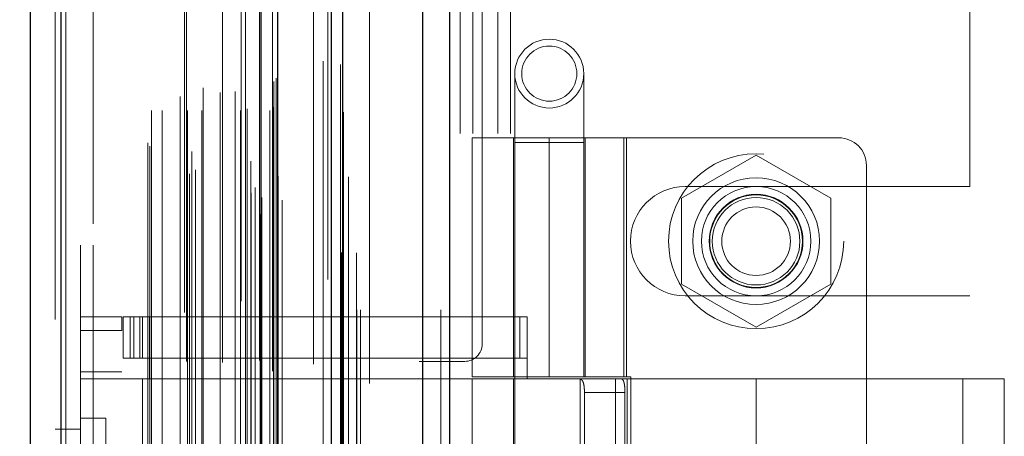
# Model space of a CAD drawing. Header units: inches. Extents: x 0.2 to 10.8, y 0.2 to 8.2.
# Tile 108 of 127: x 5.86 to 6.0942, y 4.2689 to 4.3682. Entities that reach past the tile are written whole.
import ezdxf

# ---------------------------------------------------------------- set-up
doc = ezdxf.new("R2010")
doc.units = ezdxf.units.IN
doc.header["$MEASUREMENT"] = 0
doc.linetypes.add('HIDDEN', pattern=[0.075, 0.05, -0.025])
doc.layers.add('DIMENSIONS', color=140, linetype='Continuous')
doc.styles.add('SLDTEXTSTYLE0', font='TXT', dxfattribs={"width": 0.7})
doc.dimstyles.new('SLDDIMSTYLE0', dxfattribs={"dimtxt": 0.084961, "dimasz": 0.13, "dimexe": 0, "dimexo": 0.0625, "dimgap": 0.02124, "dimtad": 0, "dimtih": 1, "dimtoh": 1, "dimlfac": 12, "dimrnd": 1e-09, "dimzin": 12, "dimdsep": 46, "dimtxsty": 'SLDTEXTSTYLE0', "dimsah": 1, "dimcen": 0.09, "dimadec": 0, "dimazin": 3, "dimtfac": 1, "dimtofl": 0, "dimtmove": 0, "dimatfit": 3, "dimfxl": 0, "dimfrac": 2, "dimtolj": 1, "dimtzin": 12, "dimarcsym": 0})

# ---------------------------------------------------------------- blocks, each defined once
blk = doc.blocks.new('_D_17')
at = {"layer": 'DIMENSIONS'}
for p, q in [((5.91476, 5.23714), (5.46243, 5.23714)), ((5.58743, 5.23714), (5.58743, 4.13229)), ((5.42586, 3.97824), (5.39733, 3.97824)), ((5.39733, 3.97824), (5.39733, 3.84321)), ((5.749, 3.97824), (5.77753, 3.97824)), ((5.77753, 3.97824), (5.77753, 3.84321)), ((5.39733, 3.84321), (5.42586, 3.84321)), ((5.77753, 3.84321), (5.749, 3.84321)), ((5.58743, 3.1968), (5.58743, 3.82419)), ((5.91476, 3.1968), (5.46243, 3.1968))]:
    blk.add_line(p, q, dxfattribs=at)
for points in [[(5.58743, 5.23714), (5.56743, 5.10714), (5.60743, 5.10714)], [(5.58743, 3.1968), (5.60743, 3.3268), (5.56743, 3.3268)]]:
    blk.add_solid(points, dxfattribs=at)
at = {"layer": 'DIMENSIONS', "char_height": 0.083333, "attachment_point": 1, "style": 'SLDTEXTSTYLE0'}
for s, insert in [('24.48', (5.42586, 4.10469)), ('621.9', (5.42586, 3.95063))]:
    blk.add_mtext(s, dxfattribs=dict(at, insert=insert))
blk = doc.blocks.new('_D_18')
at = {"layer": 'DIMENSIONS'}
for p, q in [((5.88417, 5.35239), (5.12657, 5.35239)), ((5.25157, 5.35239), (5.25157, 4.66689)), ((5.09, 4.53676), (5.06147, 4.53676)), ((5.06147, 4.53676), (5.06147, 4.40173)), ((5.41314, 4.53676), (5.44167, 4.53676)), ((5.44167, 4.53676), (5.44167, 4.40173)), ((5.06147, 4.40173), (5.09, 4.40173)), ((5.44167, 4.40173), (5.41314, 4.40173)), ((5.25157, 3.08147), (5.25157, 4.24768)), ((5.88417, 3.08147), (5.12657, 3.08147))]:
    blk.add_line(p, q, dxfattribs=at)
for points in [[(5.25157, 5.35239), (5.23157, 5.22239), (5.27157, 5.22239)], [(5.25157, 3.08147), (5.27157, 3.21147), (5.23157, 3.21147)]]:
    blk.add_solid(points, dxfattribs=at)
at = {"layer": 'DIMENSIONS', "char_height": 0.083333, "attachment_point": 1, "style": 'SLDTEXTSTYLE0'}
for s, insert in [('27.25', (5.09, 4.6632)), ('692.2', (5.09, 4.50915)), ('OPENING', (4.98953, 4.3551))]:
    blk.add_mtext(s, dxfattribs=dict(at, insert=insert))

msp = doc.modelspace()

# ---------------------------------------------------------------- linework, layer by layer
at = {"color": 7, "linetype": 'Continuous', "lineweight": 25}
for p, q in [((5.9622509, 5.4448824), (5.9622509, 2.999053)), ((5.9558869, 2.999053), (5.9558869, 5.4437021)), ((5.9341749, 2.999053), (5.9341749, 5.4344696)), ((5.9368109, 2.999053), (5.9368109, 5.4347285)), ((5.9213719, 3.0251574), (5.9213719, 5.4087655)), ((5.8698509, 3.0342419), (5.8698509, 5.3996809)), ((5.8624138, 5.3967358), (5.8624138, 3.0371871))]:
    msp.add_line(p, q, dxfattribs=at)
at = {"color": 7, "linetype": 'HIDDEN', "lineweight": 18}
for p, q in [((5.9622509, 5.4448824), (5.9622509, 2.999053)), ((5.9622509, 2.999053), (5.9622509, 5.4448824)), ((5.9622509, 2.999053), (5.9622509, 5.4448824)), ((5.9558869, 2.999053), (5.9558869, 5.4437021)), ((5.9601296, 2.999053), (5.9601296, 5.4437021)), ((5.9601296, 2.999053), (5.9601296, 5.4437021)), ((5.9368109, 2.999053), (5.9368109, 5.4347285)), ((5.9401749, 2.999053), (5.9401749, 5.4344696)), ((5.9410536, 2.999053), (5.9410536, 5.4347285)), ((5.9410536, 2.999053), (5.9410536, 5.4347285)), ((5.9365567, 3.012687), (5.9365567, 5.4212358)), ((5.9171463, 3.0218233), (5.9171463, 5.4120995)), ((5.9171463, 3.0218233), (5.9171463, 5.4120995)), ((5.917062, 5.4080055), (5.917062, 3.0259173)), ((5.9175716, 3.0258275), (5.9175716, 5.4080954)), ((5.9224138, 3.0251574), (5.9224138, 5.4087655)), ((5.9150086, 3.026892), (5.9150086, 5.4070309)), ((5.9160009, 3.0281469), (5.9160009, 5.4057768)), ((5.9333015, 5.4062805), (5.9333015, 3.0276542)), ((5.900334, 3.0314557), (5.900334, 5.4024672)), ((5.9214474, 3.0306417), (5.9214474, 5.4032811)), ((5.9214742, 3.0308514), (5.9214742, 5.4030714)), ((5.9017656, 3.0323798), (5.9017656, 5.401539)), ((5.9126108, 5.4011225), (5.9126108, 3.0328046)), ((5.9209958, 3.0316054), (5.9209958, 5.4023175)), ((5.9209958, 3.0316054), (5.9209958, 5.4023175)), ((5.8698509, 5.3996809), (5.8698509, 3.0342419)), ((5.8708928, 3.0342419), (5.8708928, 5.3996809)), ((5.8708928, 5.3996809), (5.8708928, 3.0342419)), ((5.8991536, 5.3984339), (5.8991536, 3.0354845)), ((5.9149776, 3.0344391), (5.9149776, 5.3994837)), ((5.8684138, 5.3967358), (5.8684138, 3.0371871)), ((5.8909014, 3.0380605), (5.8909014, 5.3958624)), ((5.9009184, 3.0367581), (5.9009184, 5.3971648)), ((5.8904687, 3.0387912), (5.8904687, 5.3951316)), ((5.9298649, 5.3949799), (5.9298649, 3.0389185)), ((5.891302, 3.0465084), (5.891302, 5.3874144)), ((5.891302, 3.0465084), (5.891302, 5.3874144)), ((5.8938346, 3.0465084), (5.8938346, 5.3874144)), ((5.8996573, 5.3867503), (5.8996573, 3.047173)), ((5.8998694, 3.0465084), (5.8998694, 5.3874144)), ((5.9033145, 3.0465084), (5.9033145, 5.3874144)), ((5.9081865, 5.3865131), (5.9081865, 3.0474082)), ((5.9124851, 3.0465084), (5.9124851, 5.3874144)), ((5.9136582, 5.3874144), (5.9136582, 3.0465084)), ((5.9136582, 3.0465084), (5.9136582, 5.3874144)), ((5.9140749, 3.0469251), (5.9140749, 5.3869977)), ((5.9169916, 5.3869977), (5.9169916, 3.0469251)), ((5.9174082, 3.0465084), (5.9174082, 5.3874144)), ((5.9174082, 5.3874144), (5.9174082, 3.0465084)), ((5.9194819, 3.0465084), (5.9194819, 5.3874144)), ((5.9194819, 3.0465084), (5.9194819, 5.3874144)), ((5.9203249, 3.0473418), (5.9203249, 5.3865811)), ((5.9203249, 3.0473418), (5.9203249, 5.3865811)), ((5.8981428, 3.0498744), (5.8981428, 5.3840484)), ((5.9200804, 5.3844198), (5.9200804, 3.0495031)), ((5.9035832, 3.0519125), (5.9035832, 5.3820177)), ((5.9076391, 3.0508036), (5.9076391, 5.3831192)), ((5.9076391, 3.0508036), (5.9076391, 5.3831192)), ((5.9111942, 3.0510497), (5.9111942, 5.3828617)), ((5.9203953, 3.0534216), (5.9203953, 5.3805012)), ((5.9203953, 3.0534216), (5.9203953, 5.3805012)), ((5.9209425, 3.0541947), (5.9209425, 5.3797282)), ((5.9209425, 3.0541947), (5.9209425, 5.3797282)), ((5.9321344, 3.0582851), (5.9321344, 5.3756377)), ((5.9362682, 3.0575064), (5.9362682, 5.3763818)), ((5.9431749, 3.0814696), (5.9431749, 5.3523863)), ((5.9431749, 3.0814696), (5.9431749, 5.3523863)), ((5.9431749, 3.0814696), (5.9431749, 5.3523863)), ((5.9431749, 3.0814696), (5.9431749, 5.3523863)), ((5.8744138, 5.3144198), (5.8744138, 3.1195031)), ((5.8774138, 3.1195031), (5.8774138, 5.3144198)), ((5.8774138, 3.1195031), (5.8774138, 5.3144198)), ((5.8774138, 5.3144198), (5.8774138, 3.1195031)), ((5.8774138, 5.3144198), (5.8774138, 3.1195031)), ((5.9700082, 4.290928), (5.9700082, 4.8872613)), ((5.9647582, 3.941053), (5.9647582, 4.4928863)), ((5.9647582, 3.941053), (5.9647582, 4.4928863)), ((5.9677582, 3.941053), (5.9677582, 4.4928863)), ((5.9737582, 3.941053), (5.9737582, 4.4928863)), ((5.9767582, 3.941053), (5.9767582, 4.4928863)), ((5.9767582, 3.941053), (5.9767582, 4.4928863)), ((6.0860082, 4.3284071), (6.0860082, 4.4106467)), ((5.9777602, 4.3553115), (5.9777602, 4.3389073)), ((5.9941644, 4.3389073), (5.9941644, 4.3553115)), ((5.9675896, 4.3400097), (6.004335, 4.3400097)), ((5.9675896, 4.3400097), (5.9675896, 4.2830871)), ((5.9774321, 4.3400097), (5.9774321, 4.2830871)), ((5.9941644, 4.3389073), (5.9777602, 4.3389073)), ((5.9777602, 4.3389073), (5.9777602, 4.0928443)), ((5.9859623, 4.3400097), (5.9859623, 4.2830871)), ((5.9859623, 4.2830871), (5.9859623, 4.3400097)), ((5.9941644, 4.0928443), (5.9941644, 4.3389073)), ((5.9942018, 4.3400097), (5.9942018, 4.2830871)), ((5.9944925, 4.2830871), (5.9944925, 4.3400097)), ((6.003709, 4.2830871), (6.003709, 4.3400097)), ((6.0548599, 4.3400097), (6.004335, 4.3400097)), ((6.004335, 4.2830871), (6.004335, 4.3400097)), ((6.0351749, 4.3358822), (6.0174249, 4.3256343)), ((6.0529249, 4.3256343), (6.0351749, 4.3358822)), ((6.0614216, 4.333448), (6.0614216, 4.1005083)), ((6.0182999, 4.3284071), (6.0860082, 4.3284071)), ((6.0174249, 4.3256343), (6.0174249, 4.3051383)), ((6.0529249, 4.3051383), (6.0529249, 4.3256343)), ((6.0174249, 4.3051383), (6.0351749, 4.2948904)), ((6.0351749, 4.2948904), (6.0529249, 4.3051383)), ((6.0182999, 4.3023655), (6.0860082, 4.3023655)), ((6.0860082, 4.1315738), (6.0860082, 4.3023655)), ((5.8744138, 4.2973587), (5.8842563, 4.2973587)), ((5.8842563, 4.2973587), (5.8842563, 4.2940779)), ((5.8845844, 4.2875162), (5.8845844, 4.2973587)), ((5.8845844, 4.2973587), (5.8862248, 4.2973587)), ((5.8862248, 4.2875162), (5.8862248, 4.2973587)), ((5.8870785, 4.2973587), (5.8862248, 4.2973587)), ((5.8862248, 4.2875162), (5.8862248, 4.2973587)), ((5.8870785, 4.2875162), (5.8870785, 4.2973587)), ((5.8870785, 4.2973587), (5.8885664, 4.2973587)), ((5.8885664, 4.2875162), (5.8885664, 4.2973587)), ((5.97892, 4.2973587), (5.8885664, 4.2973587)), ((5.8891775, 4.2973587), (5.8891775, 4.2875162)), ((5.8908179, 4.2973587), (5.8908179, 4.2875162)), ((5.97892, 4.2875162), (5.97892, 4.2973587)), ((5.97892, 4.2973587), (5.980713, 4.2973587)), ((5.980713, 4.2875162), (5.980713, 4.2973587)), ((5.8744138, 4.2940779), (5.8842563, 4.2940779)), ((5.8744138, 4.2940779), (5.8842563, 4.2940779)), ((5.8842563, 4.1398784), (5.8842563, 4.2940779)), ((5.8862248, 4.2875162), (5.8845844, 4.2875162)), ((5.8870785, 4.2875162), (5.8862248, 4.2875162)), ((5.8885664, 4.2875162), (5.8870785, 4.2875162)), ((5.97892, 4.2875162), (5.8885664, 4.2875162)), ((5.8908179, 4.2875162), (5.8908179, 4.282595)), ((5.980713, 4.2875162), (5.97892, 4.2875162)), ((5.980713, 4.2875162), (5.980713, 4.282595)), ((5.9550082, 4.2867613), (5.9658416, 4.2867613)), ((5.9550082, 4.147178), (5.9550082, 4.2867613)), ((5.8842563, 4.2842354), (5.8744138, 4.2842354)), ((5.8842563, 4.282595), (5.8744138, 4.282595)), ((5.8891775, 4.282595), (5.8842563, 4.282595)), ((5.8891775, 4.282595), (5.8891775, 4.1513614)), ((5.8891775, 4.282595), (5.8891775, 4.1513614)), ((5.8908179, 4.282595), (5.8891775, 4.282595)), ((5.980713, 4.282595), (5.8908179, 4.282595)), ((5.980713, 4.282595), (5.8908179, 4.282595)), ((6.004335, 4.2830871), (5.9675896, 4.2830871)), ((5.980713, 4.282595), (5.9675896, 4.282595)), ((5.9675896, 4.282595), (5.9675896, 4.1513614)), ((5.9774321, 4.282595), (5.9774321, 4.1513614)), ((6.0351749, 4.282595), (5.980713, 4.282595)), ((5.9932735, 4.282595), (5.9932735, 4.1513614)), ((6.0017095, 4.282595), (6.0017095, 4.1513614)), ((6.004335, 4.2830871), (6.0053494, 4.2830871)), ((6.0045215, 4.282595), (6.0045215, 4.1513614)), ((6.0045215, 4.282595), (6.0045215, 4.1513614)), ((6.0053494, 4.2830871), (6.0053494, 4.1508692)), ((6.0351749, 4.282595), (6.0351749, 4.2525882)), ((6.09423, 4.282595), (6.0351749, 4.282595)), ((6.0351749, 4.282595), (6.0351749, 4.2525882)), ((6.0351749, 4.282595), (6.0351749, 4.2532989)), ((6.0351749, 4.282595), (6.0351749, 4.2532989)), ((6.0843875, 4.2532989), (6.0843875, 4.282595)), ((6.09423, 4.2525882), (6.09423, 4.282595)), ((5.9943263, 4.2793141), (5.9943263, 4.1546422)), ((6.0039771, 4.2793141), (5.9943263, 4.2793141)), ((6.0039771, 4.2793141), (6.0039771, 4.1546422)), ((5.8804138, 4.2732282), (5.8744138, 4.2732282)), ((5.8804138, 4.2732282), (5.8804138, 4.1603948)), ((5.8744138, 4.2705864), (5.8684138, 4.2705864))]:
    msp.add_line(p, q, dxfattribs=at)
at = {"color": 7, "linetype": 'HIDDEN', "lineweight": 18, "flags": 128}
for points in [[(5.9400639, 3.0126267), (5.9400644, 4.2074308), (5.9400639, 5.4212919)], [(5.9381642, 3.0306839), (5.9381643, 4.1682402), (5.9381642, 5.4032276)], [(5.929877, 5.386093), (5.9298769, 4.226489), (5.929877, 3.0478317)], [(5.9369931, 3.0461445), (5.9369937, 4.1682326), (5.9369931, 5.3877959)], [(5.9369931, 3.0461277), (5.9369938, 4.2419829), (5.9369931, 5.3877947)]]:
    msp.add_lwpolyline(points, dxfattribs=at)
at = {"color": 7, "linetype": 'HIDDEN', "lineweight": 18}
for centre, radius in [((5.9859623, 4.3553115), 0.0082021), ((5.9859623, 4.3553115), 0.0065617), ((6.0351749, 4.3153863), 0.0208333), ((6.0351749, 4.3154034), 0.0150919), ((6.0351749, 4.3153863), 0.0130208), ((6.0351749, 4.3154034), 0.0111549), ((6.0351749, 4.3153863), 0.0110417), ((6.0351749, 4.3153863), 0.0104167), ((6.0351749, 4.3153863), 0.0081625)]:
    msp.add_circle(centre, radius, dxfattribs=at)
for centre, radius, start, end in [((6.0548599, 4.333448), 0.0065617, 0, 90), ((6.0182999, 4.3153863), 0.0130208, 90, 270), ((5.9658416, 4.290928), 0.0041667, 270, 0)]:
    msp.add_arc(centre, radius, start, end, dxfattribs=at)
for points in [[(5.9930385, 4.282595), (5.9932841, 4.282595), (5.9934972, 4.2825191), (5.9938455, 4.2822045), (5.9939788, 4.2819653), (5.9941717, 4.2813606), (5.9942334, 4.2809914), (5.9943099, 4.2801909), (5.9943263, 4.2797543), (5.9943263, 4.2793141)], [(6.0039771, 4.2793141), (6.0039771, 4.2797488), (6.0039608, 4.2801754), (6.0038913, 4.2809717), (6.0038378, 4.2813363), (6.0036871, 4.2819415), (6.0035881, 4.2821852), (6.0033473, 4.2825099), (6.0032032, 4.282595), (6.0030431, 4.282595)]]:
    msp.add_open_spline(points, degree=3, knots=[0, 0, 0, 0, 0.25, 0.25, 0.5, 0.5, 0.75, 0.75, 1, 1, 1, 1], dxfattribs=at)

# ---------------------------------------------------------------- dimensions: what is measured, and where the dimension line sits
at = {"layer": 'DIMENSIONS'}
dim = msp.add_linear_dim(base=(5.2515697, 3.0814696), p1=(5.9341749, 5.3523863), p2=(5.9341749, 3.0814696), angle=90, text='<>\\POPENING', dimstyle='SLDDIMSTYLE0', dxfattribs=at)
dim.commit()
dim.dimension.update_dxf_attribs({"geometry": '_D_18', "text_midpoint": (5.2515697, 4.4572841), "dimtype": 160})
dim = msp.add_linear_dim(base=(5.5874299, 3.196803), p1=(5.9647582, 5.2371363), p2=(5.9647582, 3.196803), angle=90, dimstyle='SLDDIMSTYLE0', dxfattribs=at)
dim.commit()
dim.dimension.update_dxf_attribs({"geometry": '_D_17', "text_midpoint": (5.5874299, 3.9782428), "dimtype": 160})

doc.saveas('drawing.dxf')
